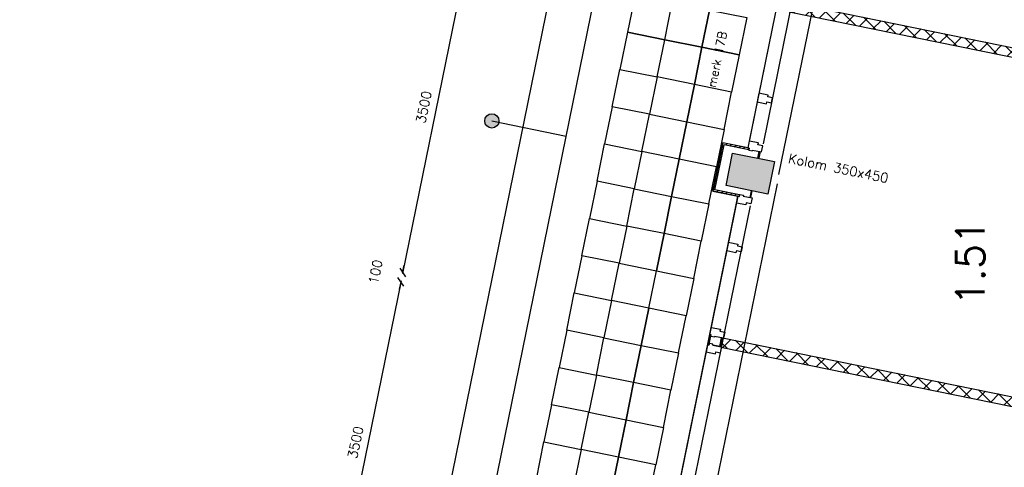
# Model space of a CAD drawing. Extents: x -84256 to 172857, y -58817 to 112048.
# Tile 59 of 90: x 19584 to 29941, y 69386 to 74095. Entities that reach past the tile are written whole.
import ezdxf

# ---------------------------------------------------------------- set-up
doc = ezdxf.new("R2010")
doc.units = 0
doc.header["$LTSCALE"] = 50
doc.header["$MEASUREMENT"] = 0
doc.header["$PDMODE"] = 3
doc.header["$PDSIZE"] = 0.001
doc.layers.get('0').update_dxf_attribs({"linetype": 'CONTINUOUS'})
doc.layers.get('DEFPOINTS').update_dxf_attribs({"linetype": 'CONTINUOUS'})
for name, color, linetype in [('A--A22--_F123-', 9, 'CONTINUOUS'), ('A--A28--_F12--', 7, 'CONTINUOUS'), ('A--A42--_F-23-', 9, 'CONTINUOUS'), ('A--L21--', 3, 'CONTINUOUS'), ('A--L21A3_BUITENWAND', 3, 'CONTINUOUS'), ('A--L22--_F-2--', 7, 'CONTINUOUS'), ('A--L22A1_BINNENWAND', 1, 'CONTINUOUS'), ('A--L22A2_BINNENWAND', 2, 'CONTINUOUS'), ('A--L22A4_BINNENWAND', 4, 'CONTINUOUS'), ('A--L28--_F12--', 7, 'CONTINUOUS'), ('A--L31--', 2, 'CONTINUOUS'), ('A--L31A1_BUITENKOZIJN', 1, 'CONTINUOUS'), ('A--L42--', 7, 'CONTINUOUS'), ('A--L42--_F-23-', 7, 'CONTINUOUS'), ('A--M$1A-_F123-', 1, 'CONTINUOUS'), ('A--T$1A-25_TEKST', 2, 'CONTINUOUS'), ('A--T$1A-_F123-_R', 4, 'CONTINUOUS'), ('TEKSTKOZIJNMERK', 2, 'CONTINUOUS'), ('X--LR---_CP', 7, 'CONTINUOUS')]:
    doc.layers.add(name, color=color, linetype=linetype)
doc.layers.add('bruto vloeroppervlak', color=3, linetype='CONTINUOUS', plot=False)
doc.styles.add('ALFA-0_25', font='ROMANS')
doc.styles.add('B-01', font='SIMPLEX.SHX', dxfattribs={"width": 0.8, "height": 4.5})
doc.styles.add('HIEMSTRA', font='romans.shx')
doc.dimstyles.new('BEILEN', dxfattribs={"dimscale": 40, "dimtxt": 2.5, "dimasz": 2, "dimexe": 0.3, "dimexo": 0.3, "dimgap": 2, "dimtad": 1, "dimdec": 0, "dimzin": 0, "dimdsep": 46, "dimtxsty": 'HIEMSTRA', "dimblk1": 'OBLIQUE', "dimblk2": 'OBLIQUE', "dimsah": 1, "dimcen": -0.09, "dimdle": 0.3, "dimse1": 1, "dimclrd": 2, "dimclre": 2, "dimclrt": 3, "dimadec": 0, "dimazin": 0, "dimtfac": 1, "dimtdec": 4, "dimtofl": 0, "dimtmove": 2, "dimatfit": 3, "dimldrblk": 'OBLIQUE', "dimfxl": 1, "dimtvp": 625, "dimtolj": 1, "dimtzin": 0, "dimarcsym": 0})
doc.dimstyles.get("Standard").update_dxf_attribs({"dimscale": 40, "dimtxt": 2.5, "dimasz": 2, "dimexe": 0.3, "dimexo": 0.3, "dimgap": 2, "dimtad": 0, "dimdec": 0, "dimzin": 0, "dimdsep": 46, "dimtxsty": 'HIEMSTRA', "dimblk1": 'OBLIQUE', "dimblk2": 'OBLIQUE', "dimsah": 1, "dimcen": -0.09, "dimdle": 0.3, "dimse1": 1, "dimclrd": 2, "dimclre": 2, "dimclrt": 3, "dimadec": 0, "dimazin": 0, "dimtfac": 1, "dimtdec": 4, "dimtix": 1, "dimtmove": 0, "dimatfit": 3, "dimldrblk": 'OBLIQUE', "dimfxl": 1, "dimtvp": 625, "dimtolj": 1, "dimtzin": 0, "dimarcsym": 0})

# ---------------------------------------------------------------- blocks, each defined once
blk = doc.blocks.new('_OBLIQUE')
at = {"color": 0, "linetype": 'ByBlock'}
blk.add_line((-0.5, -0.5), (0.5, 0.5), dxfattribs=at)
blk = doc.blocks.new('*D258')
at = {"layer": 'A--M$1A-_F123-', "color": 2, "linetype": 'Continuous', "lineweight": -2, "transparency": 16777216}
blk.add_line((24313, 74876), (23610, 71423), dxfattribs=at)
at = {"layer": 'DEFPOINTS', "color": 0, "linetype": 'Continuous', "transparency": 16777216}
for p in [(24311, 74864), (23612, 71435), (23612, 71435)]:
    blk.add_point(p, dxfattribs=at)
at = {"layer": 'A--M$1A-_F123-', "color": 2, "linetype": 'Continuous', "lineweight": -2, "transparency": 16777216, "xscale": 80, "yscale": 80, "zscale": 80}
for p, rotation in [((24311, 74864), 78.48629033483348), ((23612, 71435), 258.4862903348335)]:
    blk.add_blockref('_OBLIQUE', p, dxfattribs=dict(at, rotation=rotation))
at = {"layer": 'A--M$1A-_F123-', "color": 3, "linetype": 'Continuous', "transparency": 16777216, "insert": (23834, 73175), "char_height": 100, "attachment_point": 5, "rotation": 78.4863, "style": 'HIEMSTRA'}
blk.add_mtext('\\A1;3500', dxfattribs=at)
blk = doc.blocks.new('*D259')
at = {"layer": 'A--M$1A-_F123-', "color": 2, "linetype": 'Continuous', "lineweight": -2, "transparency": 16777216}
for p, q in [((23612, 71435), (23628, 71513)), ((23593, 71337), (23577, 71258))]:
    blk.add_line(p, q, dxfattribs=at)
at = {"layer": 'DEFPOINTS', "color": 0, "linetype": 'Continuous', "transparency": 16777216}
for p in [(23612, 71435), (23593, 71337), (23593, 71337)]:
    blk.add_point(p, dxfattribs=at)
at = {"layer": 'A--M$1A-_F123-', "color": 2, "linetype": 'Continuous', "lineweight": -2, "transparency": 16777216, "xscale": 80, "yscale": 80, "zscale": 80}
for p, rotation in [((23612, 71435), 258.4862903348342), ((23593, 71337), 78.48629033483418)]:
    blk.add_blockref('_OBLIQUE', p, dxfattribs=dict(at, rotation=rotation))
at = {"layer": 'A--M$1A-_F123-', "color": 3, "linetype": 'Continuous', "transparency": 16777216, "insert": (23326, 71442), "char_height": 100, "attachment_point": 5, "rotation": 78.4863, "style": 'HIEMSTRA'}
blk.add_mtext('\\A1;100', dxfattribs=at)
blk = doc.blocks.new('*D260')
at = {"layer": 'A--M$1A-_F123-', "color": 2, "linetype": 'Continuous', "lineweight": -2, "transparency": 16777216}
blk.add_line((23595, 71348), (22892, 67895), dxfattribs=at)
at = {"layer": 'DEFPOINTS', "color": 0, "linetype": 'Continuous', "transparency": 16777216}
for p in [(23593, 71337), (22894, 67907), (22894, 67907)]:
    blk.add_point(p, dxfattribs=at)
at = {"layer": 'A--M$1A-_F123-', "color": 2, "linetype": 'Continuous', "lineweight": -2, "transparency": 16777216, "xscale": 80, "yscale": 80, "zscale": 80}
for p, rotation in [((23593, 71337), 78.48629033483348), ((22894, 67907), 258.4862903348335)]:
    blk.add_blockref('_OBLIQUE', p, dxfattribs=dict(at, rotation=rotation))
at = {"layer": 'A--M$1A-_F123-', "color": 3, "linetype": 'Continuous', "transparency": 16777216, "insert": (23116, 69648), "char_height": 100, "attachment_point": 5, "rotation": 78.4863, "style": 'HIEMSTRA'}
blk.add_mtext('\\A1;3500', dxfattribs=at)
blk = doc.blocks.new('*D341')
at = {"layer": 'A--M$1A-_F123-', "color": 2, "linetype": 'Continuous', "lineweight": -2, "transparency": 16777216}
for p, q in [((23982, 29671), (23903, 29687)), ((23979, 29656), (23984, 29683)), ((24080, 29652), (23982, 29671)), ((24080, 29652), (24158, 29636))]:
    blk.add_line(p, q, dxfattribs=at)
at = {"layer": 'DEFPOINTS', "color": 0, "linetype": 'Continuous', "transparency": 16777216}
for p in [(23976, 29644), (23982, 29671), (24074, 29624)]:
    blk.add_point(p, dxfattribs=at)
at = {"layer": 'A--M$1A-_F123-', "color": 2, "linetype": 'Continuous', "lineweight": -2, "transparency": 16777216, "xscale": 80, "yscale": 80, "zscale": 80}
for p, rotation in [((23982, 29671), 348.4862903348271), ((24080, 29652), 168.4862903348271)]:
    blk.add_blockref('_OBLIQUE', p, dxfattribs=dict(at, rotation=rotation))
at = {"layer": 'A--M$1A-_F123-', "color": 3, "linetype": 'Continuous', "transparency": 16777216, "insert": (36506, 90904), "char_height": 100, "attachment_point": 5, "rotation": 348.4863, "style": 'HIEMSTRA'}
blk.add_mtext('\\A1;100', dxfattribs=at)
blk = doc.blocks.new('KOLOM450X350')
at = {"layer": 'A--A28--_F12--', "color": 8}
for points in [[(-175, -225), (-175, 225), (175, 225)], [(-175, -225), (175, 225), (175, -225)]]:
    blk.add_solid(points, dxfattribs=at)
at = {"layer": 'A--L28--_F12--', "color": 3, "linetype": 'Continuous'}
blk.add_lwpolyline([(-175, -225), (-175, 225), (175, 225), (175, -225)], close=True, dxfattribs=at)
at = {"layer": 'X--LR---_CP'}
for p in [(-175, 0), (-175, 0), (175, 0)]:
    blk.add_point(p, dxfattribs=at)
blk = doc.blocks.new('*U971')
at = {"layer": 'A--A42--_F-23-', "linetype": 'Continuous'}
h = blk.add_hatch(dxfattribs=at)
h.set_pattern_fill('ALFALINE', color=256, scale=40, style=0)
h.set_pattern_definition([(45, (-26885.6, -72297.76), (-28.284271, 28.284271), [])])
h.paths.add_polyline_path([(0, 0), (-11, -7), (93, 502), (100, 492), (107, 481), (11, 7)])
at = {"layer": 'A--L42--_F-23-', "color": 2, "linetype": 'Continuous'}
for points in [[(-11, -7), (-11, -7), (93, 502), (93, 502)], [(11, 7), (11, 7), (107, 481), (107, 481)]]:
    blk.add_lwpolyline(points, dxfattribs=at)
blk = doc.blocks.new('*U970')
at = {"layer": 'A--A42--_F-23-', "linetype": 'Continuous'}
h = blk.add_hatch(dxfattribs=at)
h.set_pattern_fill('ALFALINE', color=256, scale=40, style=0)
h.set_pattern_definition([(45, (-27155.064, -72242.85), (-28.284271, 28.284271), [])])
h.paths.add_polyline_path([(0, 0), (-2, -9), (-280, 48), (-269, 55), (-259, 62), (2, 9)])
at = {"layer": 'A--L42--_F-23-', "color": 2, "linetype": 'Continuous'}
for points in [[(0, 0), (-2, -9), (-280, 48), (-280, 48)], [(0, 0), (2, 9), (-259, 62), (-259, 62)]]:
    blk.add_lwpolyline(points, dxfattribs=at)
blk = doc.blocks.new('*U969')
at = {"layer": 'A--A42--_F-23-', "linetype": 'Continuous'}
h = blk.add_hatch(dxfattribs=at)
h.set_pattern_fill('ALFALINE', color=256, scale=40, style=0)
h.set_pattern_definition([(45, (-27255.275, -72734.64), (-28.284271, 28.284271), [])])
h.paths.add_polyline_path([(0, 0), (-2, -9), (-262, 44), (-269, 55), (-276, 66), (2, 9)])
at = {"layer": 'A--L42--_F-23-', "color": 2, "linetype": 'Continuous'}
for points in [[(0, 0), (2, 9), (-276, 66), (-276, 66)], [(0, 0), (-2, -9), (-262, 44), (-262, 44)]]:
    blk.add_lwpolyline(points, dxfattribs=at)
blk = doc.blocks.new('DILATATIEVOEG')
at = {"layer": 'A--L21A3_BUITENWAND', "linetype": 'Continuous'}
h = blk.add_hatch(color=256, dxfattribs=at)
edge = h.paths.add_edge_path()
edge.add_arc((-800, 0), 75, 0, 360)
blk.add_line((-800, 0), (0, 0), dxfattribs=at)
blk.add_circle((-800, 0), 75, dxfattribs=at)
at = {"layer": 'X--LR---_CP', "linetype": 'Continuous'}
blk.add_point((0, 0), dxfattribs=at)
blk = doc.blocks.new('*U854')
at = {"layer": 'A--A22--_F123-', "linetype": 'Continuous'}
h = blk.add_hatch(dxfattribs=at)
h.set_pattern_fill('ALFAKRS', color=256, scale=120, style=0)
h.set_pattern_definition([(45, (-27686.65, -74227.67), (-84.85281, 84.85281), []), (135, (-27686.65, -74227.67), (-84.85281, -84.85281), [])])
h.paths.add_polyline_path([(0, 0), (10, 49), (5378, -1045), (5417, -1104), (5358, -1142), (-10, -49)])
at = {"layer": 'A--L22--_F-2--', "color": 2, "linetype": 'Continuous'}
for points in [[(0, 0), (-10, -49), (5358, -1142), (5358, -1142)], [(0, 0), (10, 49), (5378, -1045), (5378, -1045)]]:
    blk.add_lwpolyline(points, dxfattribs=at)
blk = doc.blocks.new('*U849')
at = {"layer": 'A--A22--_F123-', "linetype": 'Continuous'}
h = blk.add_hatch(dxfattribs=at)
h.set_pattern_fill('ALFAKRS', color=256, scale=120, style=0)
h.set_pattern_definition([(45, (-26968.04, -70700.1), (-84.85281, 84.85281), []), (135, (-26968.04, -70700.1), (-84.85281, -84.85281), [])])
h.paths.add_polyline_path([(0, 0), (10, 49), (5282, -1025), (5321, -1084), (5311, -1133), (-10, -49)])
at = {"layer": 'A--L22--_F-2--', "color": 2, "linetype": 'Continuous'}
for points in [[(0, 0), (-10, -49), (5311, -1133), (5311, -1133)], [(0, 0), (10, 49), (5282, -1025), (5282, -1025)]]:
    blk.add_lwpolyline(points, dxfattribs=at)

msp = doc.modelspace()

# ---------------------------------------------------------------- linework, layer by layer
at = {"layer": 'A--L22A1_BINNENWAND'}
for points in [[(26368.4, 73883.8), (26448.2, 74275.8), (26056.3, 74355.6), (25976.5, 73963.6)], [(26368.4, 73883.8), (26448.2, 74275.8), (26840.2, 74196), (26760.4, 73804)], [(26760.4, 73804), (26840.2, 74196), (27232.1, 74116.1), (27152.3, 73724.2)], [(26288.6, 73491.9), (26368.4, 73883.8), (25976.5, 73963.6), (25896.6, 73571.7)], [(26288.6, 73491.9), (26368.4, 73883.8), (26760.4, 73804), (26680.5, 73412)], [(26680.5, 73412), (26760.4, 73804), (27152.3, 73724.2), (27072.5, 73332.2)], [(26288.6, 73491.9), (26208.8, 73099.9), (25816.8, 73179.7), (25896.6, 73571.7)], [(26288.6, 73491.9), (26208.8, 73099.9), (26600.7, 73020.1), (26680.5, 73412)], [(26680.5, 73412), (26600.7, 73020.1), (26992.7, 72940.3), (27072.5, 73332.2)], [(26129, 72707.9), (26208.8, 73099.9), (25816.8, 73179.7), (25737, 72787.8)], [(26129, 72707.9), (26208.8, 73099.9), (26600.7, 73020.1), (26520.9, 72628.1)], [(26520.9, 72628.1), (26600.7, 73020.1), (26992.7, 72940.3), (26912.9, 72548.3)], [(26129, 72707.9), (26049.1, 72316), (25657.2, 72395.8), (25737, 72787.8)], [(26129, 72707.9), (26049.1, 72316), (26441.1, 72236.2), (26520.9, 72628.1)], [(26520.9, 72628.1), (26441.1, 72236.2), (26833.1, 72156.4), (26912.9, 72548.3)], [(25969.3, 71924), (26049.1, 72316), (25657.2, 72395.8), (25577.4, 72003.8)], [(25969.3, 71924), (26049.1, 72316), (26441.1, 72236.2), (26361.3, 71844.2)], [(26361.3, 71844.2), (26441.1, 72236.2), (26833.1, 72156.4), (26753.2, 71764.4)], [(25969.3, 71924), (25889.5, 71532.1), (25497.6, 71611.9), (25577.4, 72003.8)], [(25969.3, 71924), (25889.5, 71532.1), (26281.5, 71452.3), (26361.3, 71844.2)], [(26361.3, 71844.2), (26281.5, 71452.3), (26673.4, 71372.4), (26753.2, 71764.4)], [(25809.7, 71140.1), (25889.5, 71532.1), (25497.6, 71611.9), (25417.7, 71219.9)], [(26201.7, 71060.3), (26281.5, 71452.3), (26673.4, 71372.4), (26593.6, 70980.5)], [(25809.7, 71140.1), (25729.9, 70748.2), (25337.9, 70828), (25417.7, 71219.9)], [(25809.7, 71140.1), (25729.9, 70748.2), (26121.8, 70668.3), (26201.7, 71060.3)], [(26201.7, 71060.3), (26121.8, 70668.3), (26513.8, 70588.5), (26593.6, 70980.5)], [(25650.1, 70356.2), (25729.9, 70748.2), (25337.9, 70828), (25258.1, 70436)], [(25650.1, 70356.2), (25729.9, 70748.2), (26121.8, 70668.3), (26042, 70276.4)], [(26042, 70276.4), (26121.8, 70668.3), (26513.8, 70588.5), (26434, 70196.6)], [(25650.1, 70356.2), (25570.3, 69964.3), (25178.3, 70044.1), (25258.1, 70436)], [(25650.1, 70356.2), (25570.3, 69964.3), (25962.2, 69884.4), (26042, 70276.4)], [(26042, 70276.4), (25962.2, 69884.4), (26354.2, 69804.6), (26434, 70196.6)], [(25490.4, 69572.3), (25570.3, 69964.3), (25178.3, 70044.1), (25098.5, 69652.1)], [(25490.4, 69572.3), (25570.3, 69964.3), (25962.2, 69884.4), (25882.4, 69492.5)], [(25882.4, 69492.5), (25962.2, 69884.4), (26354.2, 69804.6), (26274.3, 69412.7)], [(25490.4, 69572.3), (25410.6, 69180.3), (25018.7, 69260.2), (25098.5, 69652.1)], [(25490.4, 69572.3), (25410.6, 69180.3), (25802.6, 69100.5), (25882.4, 69492.5)], [(25882.4, 69492.5), (25802.6, 69100.5), (26194.5, 69020.7), (26274.3, 69412.7)]]:
    msp.add_lwpolyline(points, close=True, dxfattribs=at)
at = {"layer": 'A--L22A2_BINNENWAND'}
for p, q in [((27570.7, 72465.3), (28628.6, 77658.7)), ((27550.8, 72367.3), (26852.2, 68937.8))]:
    msp.add_line(p, q, dxfattribs=at)
at = {"layer": 'A--L22A4_BINNENWAND', "linetype": 'Continuous'}
for p, q in [((19583.5, 46971.6), (29258.3, 94466.7)), ((22146.5, 57224.1), (29638.2, 94001.7))]:
    msp.add_line(p, q, dxfattribs=at)
at = {"layer": 'A--L31--', "color": 2, "linetype": 'Continuous'}
for p, q in [((27347.9, 72638.2), (27362.3, 72708.8)), ((27372.1, 72706.8), (27357.7, 72636.2)), ((27278, 72295.3), (27263.6, 72224.8)), ((27273.4, 72222.8), (27287.8, 72293.3)), ((26843.2, 70773.5), (26824.4, 70681.4)), ((26836.2, 70679), (26854.9, 70771.1)), ((26854.9, 70771.1), (26843.2, 70773.5)), ((26962.5, 70748.2), (26944.2, 70658)), ((26958.9, 70655), (26977.2, 70745.2)), ((26977.2, 70745.2), (26962.5, 70748.2)), ((26824.4, 70681.4), (26836.2, 70679)), ((26874.6, 70672.2), (26944.1, 70658)), ((26944.2, 70658), (26958.9, 70655))]:
    msp.add_line(p, q, dxfattribs=at)
for points in [[(27491.9, 73219.6), (27502.4, 73271.5), (27452.5, 73281.7), (27456.6, 73302.3), (27359.6, 73322), (27345.1, 73250.5), (27340.7, 73228.9), (27355.4, 73225.9), (27437.7, 73209.2), (27441.9, 73229.8)], [(27386.8, 72703.8), (27399.7, 72767.5), (27349.8, 72777.6), (27354, 72798.2), (27256.9, 72818), (27242.4, 72746.5), (27257.1, 72743.5), (27252.7, 72721.9), (27290.9, 72714.1), (27292.7, 72723)], [(27288.1, 72219.8), (27275.2, 72156.1), (27225.2, 72166.3), (27221, 72145.7), (27124, 72165.5), (27138.6, 72237), (27153.3, 72234), (27157.7, 72255.6), (27195.9, 72247.8), (27194.1, 72239)], [(27183.1, 71703.9), (27172.5, 71652), (27122.5, 71662.1), (27118.3, 71641.6), (27021.3, 71661.4), (27035.9, 71732.9), (27040.3, 71754.4), (27055, 71751.4), (27137.3, 71734.6), (27133.1, 71714.1)], [(26857.2, 70857.4), (26954.2, 70837.6), (26950, 70817.1), (27000, 70806.9), (26987, 70743.2), (26892.9, 70762.3), (26891.2, 70753.5), (26852.9, 70761.3), (26856.9, 70780.9), (26842.2, 70783.9)], [(26804.5, 70598.7), (26901.5, 70578.9), (26905.7, 70599.5), (26955.7, 70589.3), (26968.6, 70653), (26874.6, 70672.2), (26876.4, 70681), (26838.2, 70688.8), (26834.2, 70669.2), (26819.5, 70672.2)]]:
    msp.add_lwpolyline(points, close=True, dxfattribs=at)
at = {"layer": 'A--L31A1_BUITENKOZIJN'}
for p, q in [((28200.8, 77457.1), (27256.9, 72817.9)), ((28351.9, 77447.8), (27403.9, 72787.9)), ((26178, 67526.9), (27124, 72165.5)), ((26320.7, 67476.3), (27271, 72135.5))]:
    msp.add_line(p, q, dxfattribs=at)
at = {"layer": 'bruto vloeroppervlak'}
msp.add_lwpolyline([(29294.3, 82819.7), (28320.2, 78037.8), (28056.6, 78091.5), (27952.8, 77582.1), (28216.5, 77528.4), (27242.1, 72746.5), (26979.5, 72800), (26875, 72290.7), (27138.6, 72237), (26164.5, 67455.1), (25900.9, 67508.8), (25797.1, 66999.4), (26060.7, 66945.7), (25087, 62163.8), (24823.1, 62217.5), (24719.3, 61708.1), (24982.9, 61654.4), (24008.5, 56872.5)], dxfattribs=at)

# ---------------------------------------------------------------- block references
at = {"rotation": 78.48629033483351}
msp.add_blockref('KOLOM450X350', (27268.9, 72475.8), dxfattribs=at)
at = {"layer": 'A--L21--', "linetype": 'Continuous'}
for name, p in [('*U854', (27686.6, 74227.7)), ('*U849', (26968, 70700.1))]:
    msp.add_blockref(name, p, dxfattribs=at)
at = {"layer": 'A--L21--', "linetype": 'Continuous', "rotation": 348.4137178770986}
msp.add_blockref('DILATATIEVOEG', (25333.5, 72869.3), dxfattribs=at)
at = {"layer": 'A--L42--'}
for name, p in [('*U971', (26885.6, 72297.8)), ('*U969', (27255.3, 72734.6)), ('*U970', (27155.1, 72242.9))]:
    msp.add_blockref(name, p, dxfattribs=at)

# ---------------------------------------------------------------- texts
at = {"layer": 'A--T$1A-25_TEKST', "style": 'B-01'}
msp.add_text('Kolom 350x450', height=100, rotation=348.47958, dxfattribs=at).set_placement((27660.5, 72590.2))
at = {"layer": 'A--T$1A-_F123-_R', "style": 'ALFA-0_25'}
msp.add_text('1.51', height=300, rotation=90, dxfattribs=at).set_placement((29733, 71088.9))
at = {"layer": 'TEKSTKOZIJNMERK', "style": 'B-01'}
msp.add_text('merk 17B', height=90, rotation=78.48629, dxfattribs=at).set_placement((26904.1, 73374.5))

# ---------------------------------------------------------------- dimensions: what is measured, and where the dimension line sits
at = {"layer": 'A--M$1A-_F123-', "linetype": 'Continuous'}
for p1, p2, distance, dimstyle, picture, middle in [((24074.3, 29624), (23976.3, 29644), -28, 'Standard', '*D341', (36506, 90903.8)), ((24311.1, 74864.2), (23612.5, 71434.7), 0, 'BEILEN', '*D258', (23834.4, 73175.4)), ((23612.5, 71434.7), (23592.5, 71336.7), 0, 'BEILEN', '*D259', (23326.2, 71442)), ((23592.5, 71336.7), (22893.9, 67907.1), 0, 'BEILEN', '*D260', (23115.8, 69647.8))]:
    dim = msp.add_aligned_dim(p1=p1, p2=p2, distance=distance, dimstyle=dimstyle, dxfattribs=at)
    dim.commit()
    dim.dimension.update_dxf_attribs({"geometry": picture, "text_midpoint": middle})

doc.saveas('drawing.dxf')
